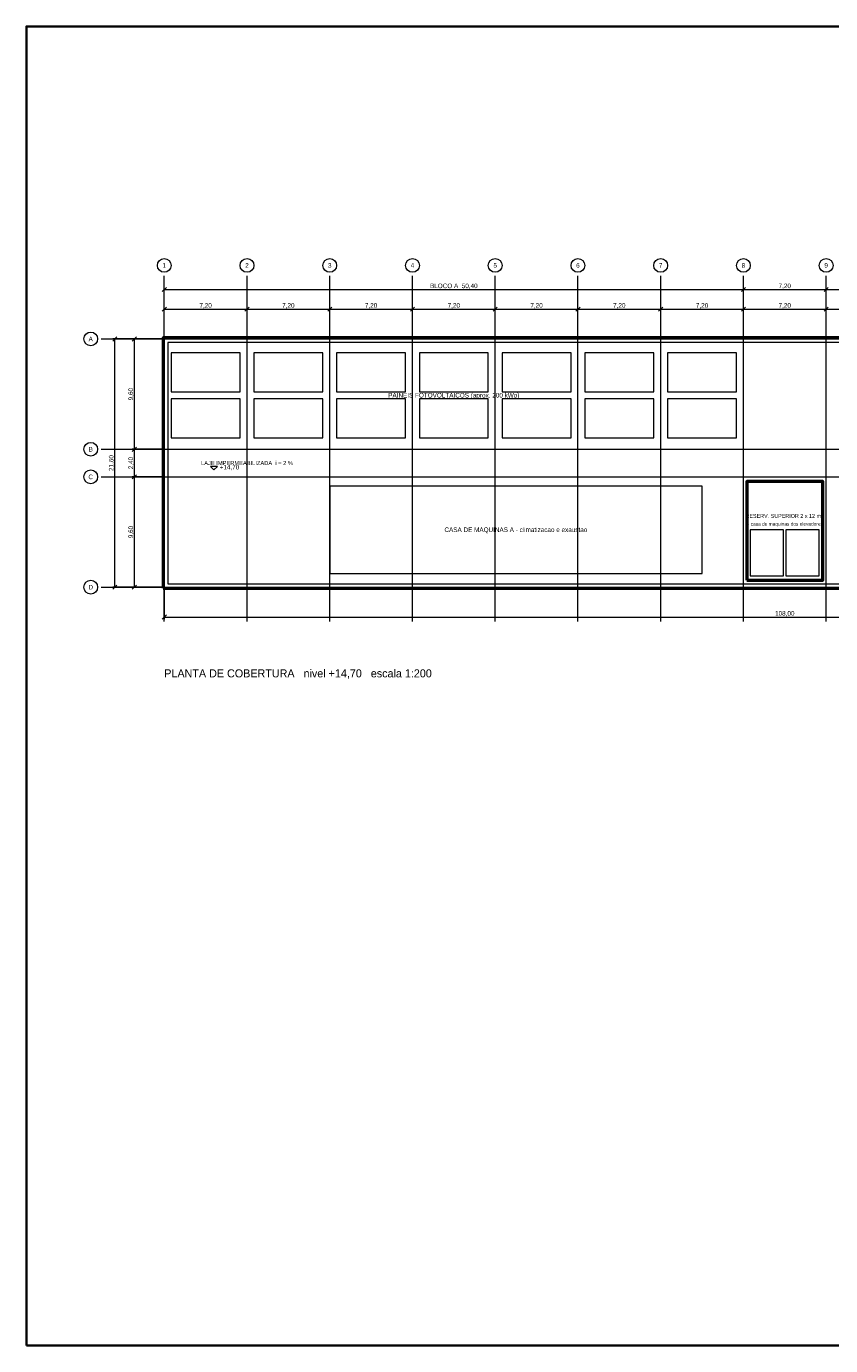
# Model space of a CAD drawing. Header units: metres. Extents: x -12 to 152, y -66 to 49.
# Tile 1 of 2: x -12 to 58, y -66 to 49. Entities that reach past the tile are written whole.
import ezdxf
from ezdxf.enums import TextEntityAlignment as Align

# ---------------------------------------------------------------- set-up
doc = ezdxf.new("R2010")
doc.units = ezdxf.units.M
for name, color, linetype, lineweight, true_color in [('COTA', 8, 'Continuous', 13, 0x6a6a6a), ('EIXO', 8, 'Continuous', 13, 0x6a6a6a), ('ESQUADRIA', 4, 'Continuous', 18, 0x007f9f), ('MOBILIA', 9, 'Continuous', 13, 0xa8a8a8)]:
    doc.layers.add(name, color=color, linetype=linetype, lineweight=lineweight, true_color=true_color)
for name, color, linetype, lineweight in [('FOLHA', 7, 'Continuous', 35), ('NOTA', 7, 'Continuous', 18), ('PAREDE', 7, 'Continuous', 50), ('TEXTO', 7, 'Continuous', 18)]:
    doc.layers.add(name, color=color, linetype=linetype, lineweight=lineweight)

msp = doc.modelspace()

# ---------------------------------------------------------------- linework, layer by layer
at = {"layer": 'COTA'}
for p, q in [((-0.18, 25.72), (0.18, 26.08)), ((0, 21.78), (0, 26.08)), ((0, 25.9), (50.4, 25.9)), ((50.22, 25.72), (50.58, 26.08)), ((50.22, 25.72), (50.58, 26.08)), ((50.4, 21.78), (50.4, 26.08)), ((50.4, 21.78), (50.4, 26.08)), ((50.4, 25.9), (57.6, 25.9)), ((57.42, 25.72), (57.78, 26.08)), ((57.42, 25.72), (57.78, 26.08)), ((57.6, 21.78), (57.6, 26.08)), ((57.6, 21.78), (57.6, 26.08)), ((57.6, 25.9), (108, 25.9)), ((-0.18, 24.02), (0.18, 24.38)), ((0, 21.78), (0, 24.38)), ((0, 24.2), (7.2, 24.2)), ((7.02, 24.02), (7.38, 24.38)), ((7.02, 24.02), (7.38, 24.38)), ((7.2, 21.78), (7.2, 24.38)), ((7.2, 21.78), (7.2, 24.38)), ((7.2, 24.2), (14.4, 24.2)), ((14.22, 24.02), (14.58, 24.38)), ((14.22, 24.02), (14.58, 24.38)), ((14.4, 21.78), (14.4, 24.38)), ((14.4, 21.78), (14.4, 24.38)), ((14.4, 24.2), (21.6, 24.2)), ((21.42, 24.02), (21.78, 24.38)), ((21.42, 24.02), (21.78, 24.38)), ((21.6, 21.78), (21.6, 24.38)), ((21.6, 21.78), (21.6, 24.38)), ((21.6, 24.2), (28.8, 24.2)), ((28.62, 24.02), (28.98, 24.38)), ((28.62, 24.02), (28.98, 24.38)), ((28.8, 21.78), (28.8, 24.38)), ((28.8, 21.78), (28.8, 24.38)), ((28.8, 24.2), (36, 24.2)), ((35.82, 24.02), (36.18, 24.38)), ((35.82, 24.02), (36.18, 24.38)), ((36, 21.78), (36, 24.38)), ((36, 21.78), (36, 24.38)), ((36, 24.2), (43.2, 24.2)), ((43.02, 24.02), (43.38, 24.38)), ((43.02, 24.02), (43.38, 24.38)), ((43.2, 21.78), (43.2, 24.38)), ((43.2, 21.78), (43.2, 24.38)), ((43.2, 24.2), (50.4, 24.2)), ((50.22, 24.02), (50.58, 24.38)), ((50.22, 24.02), (50.58, 24.38)), ((50.4, 21.78), (50.4, 24.38)), ((50.4, 21.78), (50.4, 24.38)), ((50.4, 24.2), (57.6, 24.2)), ((57.42, 24.02), (57.78, 24.38)), ((57.42, 24.02), (57.78, 24.38)), ((57.6, 21.78), (57.6, 24.38)), ((57.6, 21.78), (57.6, 24.38)), ((57.6, 24.2), (64.8, 24.2)), ((-4.48, 21.42), (-4.12, 21.78)), ((-0.18, 21.6), (-4.48, 21.6)), ((-4.3, 0), (-4.3, 21.6)), ((-2.78, 21.42), (-2.42, 21.78)), ((-0.18, 21.6), (-2.78, 21.6)), ((-2.6, 12), (-2.6, 21.6)), ((-2.78, 11.82), (-2.42, 12.18)), ((-2.78, 11.82), (-2.42, 12.18)), ((-0.18, 12), (-2.78, 12)), ((-0.18, 12), (-2.78, 12)), ((-2.6, 9.6), (-2.6, 12)), ((-2.78, 9.42), (-2.42, 9.78)), ((-2.78, 9.42), (-2.42, 9.78)), ((-0.18, 9.6), (-2.78, 9.6)), ((-0.18, 9.6), (-2.78, 9.6)), ((-2.6, 0), (-2.6, 9.6)), ((-4.48, -0.18), (-4.12, 0.18)), ((-0.18, 0), (-4.48, 0)), ((-2.78, -0.18), (-2.42, 0.18)), ((-0.18, 0), (-2.78, 0)), ((0, -0.18), (0, -2.78)), ((-0.18, -2.78), (0.18, -2.42)), ((0, -2.6), (108, -2.6))]:
    msp.add_line(p, q, dxfattribs=at)
msp.add_lwpolyline([(4.02, 10.5), (4.32, 10.2), (4.62, 10.5)], close=True, dxfattribs=at)
at = {"layer": 'EIXO'}
for p, q in [((0, -3), (0, 27.1)), ((7.2, -3), (7.2, 27.1)), ((14.4, -3), (14.4, 27.1)), ((21.6, -3), (21.6, 27.1)), ((28.8, -3), (28.8, 27.1)), ((36, -3), (36, 27.1)), ((43.2, -3), (43.2, 27.1)), ((50.4, -3), (50.4, 27.1)), ((57.6, -3), (57.6, 27.1)), ((-5.5, 21.6), (110.5, 21.6)), ((50.4, 0), (50.4, 21.6)), ((57.6, 0), (57.6, 21.6)), ((-5.5, 12), (110.5, 12)), ((-5.5, 9.6), (110.5, 9.6)), ((-5.5, 0), (110.5, 0))]:
    msp.add_line(p, q, dxfattribs=at)
for centre in [(0, 28), (7.2, 28), (14.4, 28), (21.6, 28), (28.8, 28), (36, 28), (43.2, 28), (50.4, 28), (57.6, 28), (-6.4, 21.6), (-6.4, 12), (-6.4, 9.6), (-6.4, 0)]:
    msp.add_circle(centre, 0.6, dxfattribs=at)
at = {"layer": 'ESQUADRIA'}
for points in [[(0.6, 17), (6.6, 17), (6.6, 20.4), (0.6, 20.4)], [(7.8, 17), (13.8, 17), (13.8, 20.4), (7.8, 20.4)], [(15, 17), (21, 17), (21, 20.4), (15, 20.4)], [(22.2, 17), (28.2, 17), (28.2, 20.4), (22.2, 20.4)], [(29.4, 17), (35.4, 17), (35.4, 20.4), (29.4, 20.4)], [(36.6, 17), (42.6, 17), (42.6, 20.4), (36.6, 20.4)], [(43.8, 17), (49.8, 17), (49.8, 20.4), (43.8, 20.4)], [(0.6, 13), (6.6, 13), (6.6, 16.4), (0.6, 16.4)], [(7.8, 13), (13.8, 13), (13.8, 16.4), (7.8, 16.4)], [(15, 13), (21, 13), (21, 16.4), (15, 16.4)], [(22.2, 13), (28.2, 13), (28.2, 16.4), (22.2, 16.4)], [(29.4, 13), (35.4, 13), (35.4, 16.4), (29.4, 16.4)], [(36.6, 13), (42.6, 13), (42.6, 16.4), (36.6, 16.4)], [(43.8, 13), (49.8, 13), (49.8, 16.4), (43.8, 16.4)]]:
    msp.add_lwpolyline(points, close=True, dxfattribs=at)
at = {"layer": 'FOLHA'}
msp.add_lwpolyline([(-12, -66), (152.2, -66), (152.2, 48.8), (-12, 48.8)], close=True, dxfattribs=at)
at = {"layer": 'MOBILIA'}
for points in [[(0.3, 0.3), (107.7, 0.3), (107.7, 21.3), (0.3, 21.3)], [(14.4, 1.2), (46.8, 1.2), (46.8, 8.8), (14.4, 8.8)], [(51, 1), (53.9, 1), (53.9, 5), (51, 5)], [(54.1, 1), (57, 1), (57, 5), (54.1, 5)]]:
    msp.add_lwpolyline(points, close=True, dxfattribs=at)
at = {"layer": 'PAREDE'}
for points in [[(-0.1, -0.1), (108.1, -0.1), (108.1, 21.7), (-0.1, 21.7)], [(50.7, 0.6), (57.3, 0.6), (57.3, 9.2), (50.7, 9.2)]]:
    msp.add_lwpolyline(points, close=True, dxfattribs=at)

# ---------------------------------------------------------------- texts
at = {"layer": 'COTA'}
for s, p in [('BLOCO A  50,40', (25.2, 26.22)), ('7,20', (54, 26.22)), ('7,20', (3.6, 24.52)), ('7,20', (10.8, 24.52)), ('7,20', (18, 24.52)), ('7,20', (25.2, 24.52)), ('7,20', (32.4, 24.52)), ('7,20', (39.6, 24.52)), ('7,20', (46.8, 24.52)), ('7,20', (54, 24.52)), ('108,00', (54, -2.28))]:
    msp.add_text(s, height=0.4, dxfattribs=at).set_placement(p, align=Align.MIDDLE_CENTER)
for s, p in [('9,60', (-2.92, 16.8)), ('21,60', (-4.62, 10.8)), ('2,40', (-2.92, 10.8)), ('9,60', (-2.92, 4.8))]:
    msp.add_text(s, height=0.4, rotation=90, dxfattribs=at).set_placement(p, align=Align.MIDDLE_CENTER)
msp.add_text('+14,70', height=0.4, dxfattribs=at).set_placement((4.82, 10.44), align=Align.MIDDLE_LEFT)
at = {"layer": 'EIXO'}
for s, p in [('1', (0, 28)), ('2', (7.2, 28)), ('3', (14.4, 28)), ('4', (21.6, 28)), ('5', (28.8, 28)), ('6', (36, 28)), ('7', (43.2, 28)), ('8', (50.4, 28)), ('9', (57.6, 28)), ('A', (-6.4, 21.6)), ('B', (-6.4, 12)), ('C', (-6.4, 9.6)), ('D', (-6.4, 0))]:
    msp.add_text(s, height=0.4, dxfattribs=at).set_placement(p, align=Align.MIDDLE_CENTER)
at = {"layer": 'NOTA'}
msp.add_text('PLANTA DE COBERTURA   nivel +14,70   escala 1:200', height=0.7, dxfattribs=at).set_placement((0, -7.5), align=Align.MIDDLE_LEFT)
at = {"layer": 'TEXTO'}
for s, height, p in [('PAINEIS FOTOVOLTAICOS (aprox. 200 kWp)', 0.4, (25.2, 16.7)), ('LAJE IMPERMEABILIZADA  i = 2 %', 0.36, (7.2, 10.8)), ('RESERV. SUPERIOR 2 x 12 m3', 0.34, (54, 6.2)), ('CASA DE MAQUINAS A - climatizacao e exaustao', 0.4, (30.6, 5)), ('+ casa de maquinas dos elevadores', 0.3, (54, 5.5))]:
    msp.add_text(s, height=height, dxfattribs=at).set_placement(p, align=Align.MIDDLE_CENTER)

doc.saveas('drawing.dxf')
